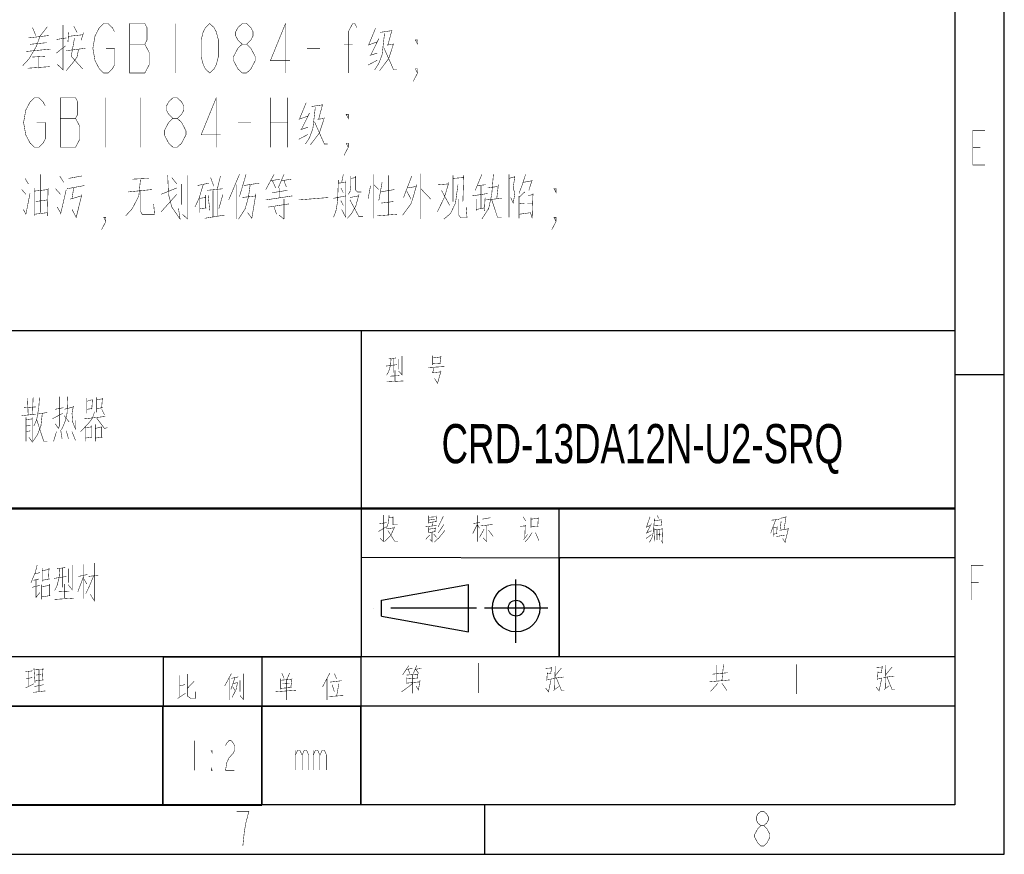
# Model space of a CAD drawing. Header units: millimetres. Extents: x 0 to 420, y 0 to 297.
# Tile 12 of 18: x 320 to 420, y 0 to 84. Entities that reach past the tile are written whole.
import ezdxf

# ---------------------------------------------------------------- set-up
doc = ezdxf.new("R2010")
doc.units = ezdxf.units.MM
doc.header["$LTSCALE"] = 23.1
doc.linetypes.add('CENTER', pattern=[0.6, 0.375, -0.075, 0.075, -0.075])
doc.layers.add('13KW_HVAC_SRQ_DXF_FORMAT', color=7, linetype='CONTINUOUS')
doc.layers.add('13KW_HVAC_SRQ_DXF_TEXT', color=7, linetype='CONTINUOUS')
doc.styles.get("Standard").update_dxf_attribs({"font": 'txt', "width": 0.7})

msp = doc.modelspace()

# ---------------------------------------------------------------- linework, layer by layer
at = {"layer": '13KW_HVAC_SRQ_DXF_FORMAT', "color": 2, "linetype": 'Continuous'}
for p, q in [((420, 0), (420, 297)), ((294.9921, 52.923), (354.9921, 52.923)), ((354.9921, 52.923), (354.9921, 34.923)), ((355.0018, 52.9195), (415.0018, 52.9195)), ((355.0018, 52.9195), (355.0018, 34.9195)), ((415.0018, 52.9195), (415.0018, 34.9195)), ((415, 48.5), (420, 48.5)), ((294.9921, 34.923), (354.9921, 34.923)), ((295, 35), (355, 35)), ((355, 35), (355, 20)), ((355.0018, 34.9195), (415.0018, 34.9195)), ((375.1748, 29.9251), (355, 30)), ((375, 30), (415, 30)), ((375, 30), (375, 20)), ((415, 30), (415, 20)), ((295, 20), (355, 20)), ((334.9794, 19.9624), (354.9794, 19.9624)), ((334.9794, 19.9624), (334.9794, 14.9624)), ((344.9794, 19.9624), (344.9794, 14.9624)), ((354.9794, 19.9624), (354.9794, 14.9624)), ((375, 20), (415, 20)), ((235, 15), (355, 15)), ((294.9175, 14.9698), (334.9175, 14.9698)), ((334.9175, 14.9698), (334.9175, 4.9698)), ((334.9482, 14.9823), (344.9482, 14.9823)), ((334.9482, 14.9823), (334.9482, 4.9823)), ((334.9794, 14.9624), (354.9794, 14.9624)), ((344.9331, 15.0208), (354.9331, 15.0208)), ((344.9331, 15.0208), (344.9331, 5.0208)), ((344.9482, 14.9823), (344.9482, 4.9823)), ((354.9331, 15.0208), (354.9331, 5.0208)), ((334.9482, 4.9823), (344.9482, 4.9823)), ((344.9331, 5.0208), (354.9331, 5.0208)), ((367.5, 0), (367.5, 5)), ((294.9175, 4.9698), (334.9175, 4.9698)), ((0, 0), (420, 0))]:
    msp.add_line(p, q, dxfattribs=at)
at = {"layer": '13KW_HVAC_SRQ_DXF_FORMAT', "color": 7, "linetype": 'Continuous'}
for p, q in [((415, 292), (415, 5)), ((355, 35), (415, 35)), ((355, 5), (355.0481, 34.9067)), ((375, 20), (375, 35)), ((357.0593, 25.6802), (365.8593, 27.2802)), ((365.8593, 22.4802), (365.8593, 27.2802)), ((357.0593, 24.0802), (357.0593, 25.6802)), ((357.0593, 24.0802), (365.8593, 22.4802)), ((295, 20), (415, 20)), ((355, 15), (415, 15)), ((415, 5), (25, 5))]:
    msp.add_line(p, q, dxfattribs=at)
at = {"layer": '13KW_HVAC_SRQ_DXF_FORMAT', "color": 1, "linetype": 'CENTER'}
for p, q in [((370.584, 27.7667), (370.584, 21.3667)), ((366.6593, 24.8802), (356.2593, 24.8802)), ((373.8593, 24.8802), (367.4593, 24.8802))]:
    msp.add_line(p, q, dxfattribs=at)
at = {"layer": '13KW_HVAC_SRQ_DXF_FORMAT', "color": 2, "linetype": 'Continuous', "const_width": 0.05}
for points in [[(418.0388, 69.6554), (416.8138, 69.6554), (416.8138, 73.1554), (418.0388, 73.1554)], [(416.8138, 71.4054), (417.5795, 71.4054)], [(358.022, 50.0637), (357.972, 49.4347), (357.772, 48.7573), (357.572, 48.4185)], [(357.772, 50.0637), (358.522, 50.1605)], [(358.272, 50.1121), (358.272, 48.6605)], [(359.122, 50.354), (359.122, 48.4669), (358.772, 48.854)], [(358.772, 50.0637), (358.772, 48.9992)], [(362.222, 50.4024), (362.222, 49.4347)], [(362.222, 50.1605), (363.022, 50.2573)], [(363.072, 50.354), (362.972, 49.6282)], [(357.522, 49.3379), (358.622, 49.4831)], [(358.422, 48.9024), (358.422, 47.8379)], [(361.772, 49.1927), (363.422, 49.2895)], [(363.072, 48.7573), (362.172, 48.6605)], [(363.072, 49.6282), (362.222, 49.5798)], [(362.372, 49.1927), (362.222, 48.6605)], [(363.072, 48.854), (362.722, 47.596), (362.422, 48.0798)], [(357.572, 47.7411), (359.272, 47.8379)], [(357.922, 48.3218), (358.872, 48.3702)], [(321.2778, 46.1004), (321.3492, 44.4069)], [(321.8493, 46.1811), (321.7778, 44.4069)], [(322.4921, 46.1811), (322.4207, 45.1327), (322.2064, 43.923), (321.9207, 43.2779)], [(324.4921, 46.2617), (324.4921, 43.2779), (324.4207, 43.0359), (324.0635, 43.5198)], [(325.3492, 46.2617), (325.2778, 44.5682), (325.0635, 43.6811), (324.7064, 42.8746)], [(327.2778, 46.1004), (327.2778, 44.5682)], [(327.2778, 45.7779), (327.7778, 45.9392)], [(327.8492, 46.0198), (327.7778, 44.9714)], [(328.2778, 44.6488), (328.2778, 46.1811)], [(328.2778, 45.9392), (328.7778, 46.0198)], [(328.8493, 46.1004), (328.7778, 45.1327)], [(320.9207, 45.1327), (322.1349, 45.2134)], [(324.0635, 44.9714), (324.9207, 45.1327)], [(324.9921, 44.9714), (325.9207, 45.2134)], [(325.9207, 45.294), (325.7778, 44.5682), (325.8492, 43.6811)], [(327.8492, 45.0521), (327.2778, 44.9714)], [(328.2778, 45.0521), (328.9207, 45.1327)], [(328.7778, 44.9714), (329.0635, 44.4069)], [(320.7064, 44.3263), (322.1349, 44.4875)], [(321.135, 44.165), (321.135, 41.7456)], [(321.135, 43.923), (321.7778, 44.0037)], [(321.7778, 44.165), (321.7778, 41.665), (321.4207, 42.1488)], [(322.7778, 44.5682), (322.635, 43.2779), (322.2778, 42.3908), (321.8493, 41.7456)], [(322.2064, 43.923), (322.9207, 41.7456), (323.2778, 41.7456)], [(322.2778, 44.4875), (323.2778, 44.6488)], [(323.7778, 44.0037), (324.8492, 44.5682)], [(324.9921, 44.3263), (325.4921, 43.6811)], [(325.8492, 43.6811), (326.135, 42.9553), (326.135, 43.8424)], [(328.0635, 44.7295), (327.8492, 44.0843), (327.4207, 43.5198), (326.635, 42.7134)], [(326.9921, 44.0037), (329.135, 44.2456)], [(328.2778, 44.0843), (329.0635, 43.0359), (329.3492, 43.1166)], [(321.135, 43.2779), (321.5635, 43.3585)], [(321.135, 42.7134), (321.5635, 42.794)], [(324.635, 42.8746), (324.7778, 41.9875)], [(325.2064, 42.794), (325.4207, 41.9875)], [(327.135, 43.1166), (327.7778, 43.1972)], [(327.135, 43.1972), (327.135, 41.7456)], [(327.7778, 43.3585), (327.7778, 42.1488)], [(328.135, 41.7456), (328.135, 43.4392)], [(328.7778, 43.1972), (328.135, 43.0359)], [(328.7778, 43.1972), (328.7778, 42.1488)], [(324.2064, 42.7134), (323.9207, 41.7456)], [(325.7778, 42.7134), (326.135, 41.8263)], [(327.135, 42.0682), (327.7778, 42.1488)], [(328.135, 42.0682), (328.8493, 42.1488)], [(357.249, 34.3035), (357.249, 31.5938), (356.9062, 31.9325)], [(357.8205, 34.2551), (357.7633, 33.5293), (357.5347, 32.9003)], [(357.8205, 34.0132), (358.2204, 34.0616)], [(358.2204, 34.1099), (358.2204, 33.2874), (358.6776, 33.2874)], [(361.8205, 34.2067), (361.8205, 33.4325)], [(361.8205, 34.0616), (362.5633, 34.1099)], [(361.8205, 33.7712), (362.449, 33.868)], [(362.6204, 34.2067), (362.5633, 33.6261)], [(363.3062, 34.1583), (362.7919, 33.0938)], [(366.7348, 34.2551), (366.7348, 31.5938)], [(367.249, 33.868), (368.049, 34.0132)], [(371.3633, 34.1099), (371.649, 33.6745)], [(372.1633, 34.0132), (372.1633, 32.997)], [(372.9062, 33.9648), (372.1633, 33.868)], [(372.849, 33.1422), (372.9062, 34.0132)], [(384.1947, 34.0991), (383.8447, 33.083)], [(384.6447, 33.9539), (384.5447, 32.6959), (384.4447, 32.1152), (384.1447, 31.5346)], [(384.6447, 33.712), (385.3447, 33.8088)], [(384.9447, 34.2442), (385.0447, 33.9539)], [(385.3947, 33.8571), (385.3447, 33.2765)], [(396.8947, 33.8088), (396.3947, 32.4539)], [(396.4447, 33.7604), (397.2447, 33.8571)], [(397.2947, 33.9539), (397.9447, 34.0507)], [(397.9447, 34.1475), (397.7447, 32.841)], [(356.7347, 32.6099), (357.5347, 33.0938)], [(357.5919, 33.5293), (356.7919, 33.3841)], [(358.3919, 33.0938), (357.9919, 32.2229), (357.3633, 31.5938)], [(357.649, 32.9003), (358.3348, 32.997)], [(361.4776, 33.0938), (362.6776, 33.239)], [(362.6204, 33.6261), (361.8205, 33.5293)], [(361.8205, 33.0454), (361.8205, 32.5132)], [(361.8205, 32.8519), (362.449, 32.9487)], [(362.1633, 33.5293), (362.2204, 33.1906)], [(362.5062, 32.997), (362.449, 32.6099)], [(363.3633, 33.3358), (362.7919, 32.4648)], [(366.7348, 33.3358), (366.2776, 32.4164)], [(367.0205, 33.5293), (366.3347, 33.4325)], [(366.7348, 33.3358), (366.9633, 32.9487)], [(367.4205, 32.8519), (366.9633, 32.0293)], [(367.0776, 33.1906), (368.3347, 33.3358)], [(367.7062, 31.5938), (367.7062, 33.2874)], [(371.5919, 33.1906), (371.0776, 33.1422)], [(371.5919, 33.2874), (371.5347, 31.9809)], [(372.1633, 33.0938), (372.9062, 33.1422)], [(383.7947, 33.0346), (384.1947, 33.2281)], [(384.3447, 33.4217), (383.8447, 32.4539)], [(385.3947, 33.2765), (384.5947, 33.2281)], [(384.6447, 31.6313), (384.5947, 32.9378)], [(384.6447, 32.7926), (385.4947, 32.8894)], [(385.1447, 31.7765), (385.1947, 32.841)], [(385.4947, 32.9378), (385.4447, 31.4862), (385.3447, 31.7281)], [(396.6447, 33.1313), (396.6447, 32.1152)], [(396.6447, 32.9862), (397.0447, 33.0346)], [(397.0447, 33.1313), (396.9947, 32.4055)], [(397.2947, 32.7442), (398.1447, 32.8894)], [(397.4447, 33.6636), (397.3447, 32.7926)], [(398.1947, 32.9862), (397.8447, 31.5346), (397.5947, 31.9217)], [(357.7062, 32.7067), (358.3919, 31.6422), (358.7347, 31.6422)], [(361.9347, 32.2712), (361.5347, 31.8358)], [(362.5062, 32.6099), (361.8205, 32.5132)], [(362.1633, 32.5616), (362.1633, 31.5938), (361.9347, 31.8358)], [(362.3347, 32.368), (362.6204, 32.0293)], [(363.4776, 32.7551), (362.9062, 32.0293), (362.3919, 31.5454)], [(367.7062, 31.5938), (367.3062, 31.9809)], [(367.8776, 32.7551), (368.3347, 32.1261)], [(371.4205, 31.7874), (371.8205, 32.3196)], [(372.2776, 32.5132), (371.9347, 31.9809), (371.5919, 31.5938)], [(372.6205, 32.5132), (372.9633, 31.6906)], [(384.3447, 32.6959), (383.7947, 32.4539)], [(383.7947, 31.9217), (384.3447, 32.3088)], [(384.7947, 32.3088), (385.3447, 32.3572)], [(384.8947, 32.7926), (384.8947, 31.7765)], [(397.0447, 32.4055), (396.6447, 32.3572)], [(396.9447, 32.1152), (397.8447, 32.2604)], [(322.2572, 29.2419), (322.0857, 28.5323), (321.6286, 27.4355)], [(322.7714, 28.9194), (322.7714, 27.5645)], [(323.4, 27.8226), (323.4571, 28.9194)], [(324.5428, 28.8548), (324.4857, 28.0161), (324.2571, 27.1129), (324.0286, 26.6613)], [(324.2571, 28.8548), (325.1143, 28.9839)], [(324.8286, 28.9194), (324.8286, 26.9839)], [(325.8, 29.2419), (325.8, 26.7258), (325.4, 27.2419)], [(325.4, 28.8548), (325.4, 27.4355)], [(326.9429, 25.8226), (326.9429, 29.3065)], [(328.0286, 29.4355), (328.0286, 25.629), (327.6286, 26.2742)], [(416.6523, 25.7009), (416.6523, 29.2009), (417.8773, 29.2009)], [(322.0286, 28.3387), (322.5429, 28.4677)], [(323.4571, 28.7903), (322.7714, 28.6613)], [(323.9714, 27.8871), (325.2286, 28.0806)], [(326.3714, 26.5323), (326.9429, 28.0806)], [(327.3429, 28.2742), (326.4286, 28.0806)], [(327.2857, 27.3065), (326.9429, 27.8871)], [(327.9714, 28.1452), (327.5143, 27.0484), (327.1714, 26.3387)], [(327.4571, 28.0806), (328.4286, 28.2097)], [(321.7429, 26.9839), (322.5429, 27.1774)], [(321.9143, 27.6935), (322.4286, 27.8226)], [(322.1428, 27.7581), (322.1428, 25.9516)], [(322.7143, 27.2419), (322.7143, 25.7581)], [(323.5143, 27.1774), (322.7143, 27.0484)], [(322.7714, 27.6935), (323.5143, 27.8226)], [(323.5143, 27.3065), (323.5143, 26.1452)], [(323.5143, 26.1452), (323.5143, 27.2419)], [(325, 27.3065), (325, 25.8871)], [(416.6523, 27.4509), (417.418, 27.4509)], [(322.5429, 26.4677), (322.1428, 25.9516)], [(322.7143, 26.0161), (323.5714, 26.1452)], [(324.0286, 25.7581), (325.9714, 25.8871)], [(324.4286, 26.5323), (325.5143, 26.5968)], [(359.1858, 18.1102), (359.8144, 19.078)], [(360.2715, 18.2554), (360.6144, 19.078)], [(366.8707, 19.3163), (366.8707, 16.3163)], [(374.1572, 18.3038), (374.2715, 18.9328)], [(374.6144, 19.0296), (374.5573, 16.707)], [(390.9429, 17.526), (390.9429, 19.1228)], [(391.6286, 19.2196), (391.4572, 17.526)], [(398.9848, 19.1953), (398.9848, 16.1953)], [(407.6858, 18.9292), (407.0572, 18.8809)], [(407.5715, 18.397), (407.6858, 19.026)], [(408.0286, 19.1228), (407.9715, 16.8002)], [(408.6572, 18.9292), (408.0286, 18.155)], [(321.0751, 18.4481), (321.818, 18.5449)], [(321.4179, 16.9965), (321.4179, 18.4965)], [(321.9322, 18.7868), (322.0465, 17.3352)], [(321.9894, 18.6417), (322.8465, 18.69)], [(322.1608, 18.1094), (322.6751, 18.2062)], [(322.4465, 18.6417), (322.4465, 16.5126)], [(322.8465, 18.7868), (322.7894, 17.6255)], [(336.6365, 18.0753), (336.6365, 15.9462)], [(337.4365, 18.2204), (337.4365, 15.9946), (337.7794, 15.7527), (338.2366, 15.7527), (338.2366, 16.4301)], [(341.8937, 18.2688), (341.208, 17.0108)], [(341.8937, 17.785), (342.5794, 17.9301)], [(343.0937, 18.2688), (343.0937, 15.6559), (342.7508, 16.043)], [(346.9794, 18.3172), (347.208, 17.785)], [(347.7794, 18.3172), (347.4937, 17.6882)], [(351.8365, 18.3172), (351.0937, 16.914)], [(352.2937, 18.2688), (352.5222, 17.7366)], [(359.5858, 18.6909), (360.2144, 18.7877)], [(359.5858, 18.1102), (360.7287, 18.207)], [(359.9287, 18.2554), (359.7572, 18.6909)], [(360.2144, 18.1586), (360.2144, 16.2715)], [(360.443, 18.6909), (361.0715, 18.7877)], [(360.5001, 18.6909), (360.843, 18.2554)], [(360.6715, 17.8199), (360.7287, 18.2554)], [(374.2715, 18.836), (373.643, 18.7877)], [(373.8144, 18.3522), (373.7572, 17.5296)], [(373.8144, 18.2554), (374.2144, 18.3038)], [(374.3287, 17.7715), (375.4715, 17.9167)], [(375.243, 18.836), (374.6144, 18.0619)], [(390.4858, 18.2034), (392.0286, 18.3486)], [(407.2286, 18.4454), (407.1715, 17.6228)], [(407.2286, 18.3486), (407.6286, 18.397)], [(407.7429, 17.8647), (408.8858, 18.0099)], [(408.1429, 17.9131), (408.6572, 16.655), (408.9429, 16.655)], [(321.0751, 16.8029), (321.9322, 17.2384)], [(321.1322, 17.7223), (321.7608, 17.8675)], [(321.9322, 16.9481), (322.9037, 17.1417)], [(322.0465, 17.5287), (322.9037, 17.6255)], [(336.6365, 17.0108), (337.208, 17.1559)], [(337.4365, 16.7688), (338.1223, 17.4946)], [(341.6651, 17.785), (341.6651, 15.6075)], [(342.2366, 17.8333), (341.8365, 16.672)], [(341.9508, 15.8495), (342.3508, 16.6237), (342.5223, 17.3979)], [(342.008, 16.9624), (342.2366, 16.5753)], [(342.0651, 17.2527), (342.4651, 17.3495)], [(342.7508, 16.4301), (342.7508, 17.5914)], [(346.8651, 17.7366), (346.8651, 16.672)], [(347.9508, 17.6882), (346.8651, 17.5914)], [(347.0365, 17.2527), (347.7794, 17.3011)], [(347.4365, 15.6075), (347.4365, 17.6398)], [(348.008, 17.7366), (347.8937, 16.8656)], [(351.5508, 17.7366), (351.5508, 15.6075)], [(351.8365, 17.3979), (353.0366, 17.543)], [(352.0651, 17.1559), (352.2937, 16.4301)], [(352.7508, 17.2527), (352.5222, 15.9946)], [(360.2144, 17.2877), (359.7572, 16.9006), (359.0715, 16.4167)], [(359.5287, 17.2877), (360.9572, 17.4328)], [(359.5858, 17.8683), (359.5858, 17.2877)], [(360.7287, 17.8199), (359.5858, 17.7231)], [(360.9572, 17.578), (360.7858, 16.6102), (360.5573, 16.9973)], [(374.2144, 17.7715), (374.043, 16.9489), (373.9287, 16.4167), (373.643, 16.8038)], [(373.7572, 17.6264), (374.1572, 17.6748)], [(374.443, 16.5619), (374.9573, 16.9489)], [(374.7287, 17.8199), (375.243, 16.5619), (375.5287, 16.5619)], [(392.2572, 17.6228), (390.2, 17.4292)], [(391.0572, 17.2841), (390.3143, 16.4615)], [(391.9715, 16.5583), (391.4572, 17.2841)], [(407.6286, 17.8647), (407.4572, 17.0421), (407.3429, 16.5099), (407.0572, 16.897)], [(407.1715, 17.7196), (407.5715, 17.7679)], [(407.8572, 16.655), (408.3715, 17.0421)], [(321.8751, 16.3675), (323.0751, 16.5126)], [(336.4651, 15.7527), (337.2651, 16.285)], [(346.3508, 16.4301), (348.408, 16.5753)], [(346.8651, 16.7688), (348.008, 16.8656)], [(351.7223, 15.9462), (353.208, 16.043)], [(338.1482, 11.4823), (338.1482, 8.4823)], [(341.2982, 10.9823), (341.4107, 11.2323), (341.6357, 11.4823), (341.8607, 11.4823), (342.0857, 11.2323), (342.1982, 10.9823), (342.1982, 10.4823), (342.0857, 10.2323), (341.8607, 9.9823), (341.6357, 9.7323), (341.4107, 9.2323), (341.2982, 8.4823), (342.1982, 8.4823)], [(339.9482, 10.4823), (339.9482, 10.2323), (339.8357, 10.4823), (339.9482, 10.4823)], [(348.3581, 10.5208), (348.3581, 8.5208)], [(348.3581, 10.0208), (348.5831, 10.5208), (348.8081, 10.5208), (349.0331, 10.0208), (349.0331, 8.5208)], [(349.0331, 10.0208), (349.2581, 10.5208), (349.4831, 10.5208), (349.7081, 10.0208), (349.7081, 8.5208)], [(350.1581, 10.5208), (350.1581, 8.5208)], [(350.1581, 10.0208), (350.3831, 10.5208), (350.6081, 10.5208), (350.8331, 10.0208), (350.8331, 8.5208)], [(350.8331, 10.0208), (351.0581, 10.5208), (351.2831, 10.5208), (351.5081, 10.0208), (351.5081, 8.5208)], [(339.9482, 8.4823), (339.8357, 8.4823), (339.8357, 8.7323), (339.9482, 8.4823)], [(343.0436, 0.847), (343.1968, 2.3053), (343.3499, 3.1803), (343.503, 3.7637), (343.6561, 4.347), (342.4311, 4.347)], [(395.3905, 2.8887), (395.0842, 3.1803), (394.9311, 3.472), (394.9311, 3.7637), (395.0842, 4.0553), (395.3905, 4.347), (395.6968, 4.347), (396.003, 4.0553), (396.1561, 3.7637), (396.1561, 3.472), (396.003, 3.1803), (395.6968, 2.8887)], [(395.3905, 0.847), (395.0842, 1.1387), (394.9311, 1.4303), (394.778, 1.722), (394.778, 2.0137), (394.9311, 2.3053), (395.0842, 2.597), (395.3905, 2.8887), (395.6968, 2.8887), (396.003, 2.597), (396.1561, 2.3053), (396.3092, 2.0137), (396.3092, 1.722), (396.1561, 1.4303), (396.003, 1.1387), (395.6968, 0.847), (395.3905, 0.847)]]:
    msp.add_lwpolyline(points, dxfattribs=at)
at = {"layer": '13KW_HVAC_SRQ_DXF_FORMAT', "color": 7, "linetype": 'Continuous'}
for radius in [2.4, 0.8]:
    msp.add_circle((370.6593, 24.8802), radius, dxfattribs=at)
at = {"layer": '13KW_HVAC_SRQ_DXF_TEXT', "color": 2, "linetype": 'Continuous', "const_width": 0.05}
for points in [[(323.2834, 83.631), (322.5334, 82.6633), (322.2001, 81.6955), (321.4501, 80.4052), (320.7834, 79.6794)], [(324.8668, 83.7923), (324.8668, 79.2762), (324.2834, 79.8407)], [(325.9501, 83.7117), (326.2834, 83.0665)], [(329.2001, 81.4536), (330.0751, 81.4536), (330.0751, 79.7869), (329.8563, 79.3703), (329.4188, 78.9536), (328.9814, 78.9536), (328.5438, 79.3703), (328.3251, 79.7869), (328.1063, 80.2036), (327.8876, 81.4536), (328.1063, 82.7036), (328.3251, 83.1203), (328.5438, 83.5369), (328.9814, 83.9536), (329.4188, 83.9536), (329.8563, 83.5369), (330.0751, 83.1203)], [(331.6064, 83.9536), (331.6064, 78.9536), (333.1376, 78.9536), (333.3563, 79.3703), (333.5751, 79.7869), (333.5751, 81.0369), (333.3563, 81.4536), (333.1376, 81.8703), (333.3563, 82.2869), (333.3563, 83.5369), (333.1376, 83.9536), (331.6064, 83.9536)], [(336.2001, 83.9536), (336.2001, 78.9536)], [(339.7001, 78.9536), (339.2626, 79.3703), (339.0438, 79.7869), (338.8251, 80.6203), (338.8251, 82.2869), (339.0438, 83.1203), (339.2626, 83.5369), (339.7001, 83.9536), (340.1376, 83.5369), (340.3563, 83.1203), (340.5751, 82.2869), (340.5751, 80.6203), (340.3563, 79.7869), (340.1376, 79.3703), (339.7001, 78.9536)], [(342.9813, 81.8703), (342.5438, 82.2869), (342.3251, 82.7036), (342.3251, 83.1203), (342.5438, 83.5369), (342.9813, 83.9536), (343.4189, 83.9536), (343.8563, 83.5369), (344.0751, 83.1203), (344.0751, 82.7036), (343.8563, 82.2869), (343.4189, 81.8703)], [(347.3564, 78.9536), (347.3564, 83.9536), (345.8251, 80.2036), (347.7938, 80.2036)], [(353.7001, 78.9536), (353.7001, 83.1203), (354.1376, 83.9536), (354.3563, 83.9536), (354.5751, 83.5369)], [(321.3668, 82.502), (323.4501, 82.7439)], [(321.7834, 83.5504), (322.1167, 82.7439)], [(325.4501, 83.0665), (325.3668, 82.0988)], [(325.4501, 82.6633), (326.8668, 82.8246)], [(326.9501, 83.0665), (326.7001, 82.2601)], [(356.4501, 83.4697), (355.7834, 81.8568)], [(357.3668, 82.9859), (357.1168, 80.8084), (356.7834, 79.9213), (356.3668, 79.2762)], [(356.9501, 83.0665), (358.0334, 83.2278)], [(358.1168, 83.3084), (357.7001, 81.7762)], [(323.2001, 82.0181), (321.5334, 81.8568)], [(324.2001, 82.3407), (325.2001, 82.502)], [(324.2001, 80.9697), (325.1168, 81.6955)], [(326.0334, 82.502), (325.7001, 80.6472), (326.8668, 79.3568)], [(331.6064, 81.8703), (333.1376, 81.8703)], [(342.1064, 80.6203), (342.5438, 81.4536), (342.9813, 81.8703), (343.4189, 81.8703), (343.8563, 81.4536), (344.0751, 81.0369), (344.2938, 80.6203), (344.2938, 80.2036), (343.8563, 79.3703)], [(353.2626, 81.8703), (354.1376, 81.8703)], [(355.7001, 81.7762), (356.6168, 82.0988)], [(356.7834, 82.4214), (355.9501, 80.7278)], [(358.2834, 81.9375), (357.7834, 80.4052), (356.8668, 79.1955)], [(357.6168, 81.7762), (358.2001, 81.8568)], [(360.7001, 82.2869), (360.7001, 81.8703), (360.4814, 82.2869), (360.7001, 82.2869)], [(321.1168, 81.131), (323.6168, 81.373)], [(321.7834, 80.5665), (323.0334, 80.6472)], [(325.2001, 81.2117), (327.1168, 81.4536)], [(326.4501, 81.373), (326.2834, 80.5665), (325.8668, 80.002), (325.2001, 79.1955)], [(342.5438, 79.3703), (342.1064, 80.2036), (342.1064, 80.6203)], [(349.5438, 81.4536), (350.8563, 81.4536)], [(355.8668, 80.7278), (356.6168, 80.9697)], [(357.2834, 81.5343), (358.2834, 79.2762), (358.6168, 79.2762)], [(321.2834, 79.4375), (323.5334, 79.5988)], [(322.3668, 80.5665), (322.3668, 79.4375)], [(355.7001, 79.7601), (356.6168, 80.2439)], [(342.9813, 78.9536), (342.5438, 79.3703)], [(343.8563, 79.3703), (343.4189, 78.9536), (342.9813, 78.9536)], [(360.7001, 78.9536), (360.4814, 79.3703), (360.7001, 79.3703), (360.7001, 78.9536), (360.2626, 78.1203)], [(322.2001, 73.9536), (323.0751, 73.9536), (323.0751, 72.2869), (322.8563, 71.8703), (322.4189, 71.4536), (321.9813, 71.4536), (321.5438, 71.8703), (321.3251, 72.2869), (321.1064, 72.7036), (320.8876, 73.9536), (321.1064, 75.2036), (321.5438, 76.0369)], [(321.5438, 76.0369), (321.9813, 76.4536), (322.4189, 76.4536), (322.8563, 76.0369), (323.0751, 75.6203)], [(324.6063, 76.4536), (324.6063, 71.4536), (326.1376, 71.4536), (326.3564, 71.8703), (326.5751, 72.2869), (326.5751, 73.5369), (326.3564, 73.9536), (326.1376, 74.3703), (326.3564, 74.7869), (326.3564, 76.0369), (326.1376, 76.4536), (324.6063, 76.4536)], [(329.2001, 76.4536), (329.2001, 71.4536)], [(332.7001, 76.4536), (332.7001, 71.4536)], [(335.9813, 74.3703), (335.5439, 74.7869), (335.3251, 75.2036), (335.3251, 75.6203), (335.5439, 76.0369), (335.9813, 76.4536), (336.4188, 76.4536), (336.8564, 76.0369), (337.0751, 75.6203), (337.0751, 75.2036), (336.8564, 74.7869), (336.4188, 74.3703)], [(340.3563, 71.4536), (340.3563, 76.4536), (338.8251, 72.7036), (340.7939, 72.7036)], [(345.8251, 76.4536), (345.8251, 71.4536)], [(347.5751, 76.4536), (347.5751, 71.4536)], [(349.4501, 75.9697), (348.7834, 74.3568)], [(349.9501, 75.5665), (351.0334, 75.7278)], [(351.1168, 75.8084), (350.7001, 74.2762)], [(349.7834, 74.9214), (348.9501, 73.2278)], [(350.3667, 75.4859), (350.1168, 73.3084), (349.7834, 72.4213), (349.3668, 71.7762)], [(353.7001, 74.7869), (353.7001, 74.3703), (353.4813, 74.7869), (353.7001, 74.7869)], [(324.6063, 74.3703), (326.1376, 74.3703)], [(335.9813, 71.4536), (335.5439, 71.8703), (335.3251, 72.2869), (335.1063, 72.7036), (335.1063, 73.1203), (335.3251, 73.5369), (335.5439, 73.9536), (335.9813, 74.3703), (336.4188, 74.3703), (336.8564, 73.9536)], [(336.8564, 73.9536), (337.2938, 73.1203), (337.2938, 72.7036)], [(342.5438, 73.9536), (343.8563, 73.9536)], [(345.8251, 73.9536), (347.5751, 73.9536)], [(348.7001, 74.2762), (349.6168, 74.5988)], [(351.2834, 74.4375), (350.7834, 72.9052), (349.8668, 71.6955)], [(350.2834, 74.0343), (351.2834, 71.7762), (351.6168, 71.7762)], [(350.6168, 74.2762), (351.2001, 74.3568)], [(337.2938, 72.7036), (336.8564, 71.8703), (336.4188, 71.4536), (335.9813, 71.4536)], [(348.7001, 72.2601), (349.6168, 72.7439)], [(348.8668, 73.2278), (349.6168, 73.4697)], [(353.7001, 71.4536), (353.4813, 71.8703), (353.7001, 71.8703), (353.7001, 71.4536), (353.2626, 70.6203)], [(322.6168, 68.7117), (322.6168, 64.8407)], [(342.7001, 68.7117), (341.6168, 66.131)], [(343.3668, 68.7117), (342.7001, 66.4536)], [(346.2001, 68.7117), (345.3668, 67.1794)], [(347.2001, 68.7117), (346.6168, 67.3407)], [(353.2001, 68.7117), (353.0334, 67.9052)], [(356.2834, 68.7117), (356.2834, 64.2762)], [(361.0334, 68.7923), (361.0334, 64.1955)], [(367.2001, 68.7117), (366.5334, 67.0988)], [(368.3668, 68.7117), (368.2001, 66.6955), (367.8668, 65.1633)], [(369.9501, 68.7117), (369.9501, 64.3568)], [(371.6168, 68.7117), (371.2834, 67.6633), (370.9501, 66.7762)], [(321.0334, 68.3084), (321.3668, 67.7439)], [(324.5334, 68.5504), (324.9501, 67.9052)], [(325.4501, 68.3084), (326.7834, 68.5504)], [(331.8668, 68.2278), (333.5334, 68.3084)], [(332.5334, 66.5343), (332.7001, 68.2278)], [(335.4501, 68.631), (335.5334, 66.6955), (335.8668, 65.4052), (336.7001, 64.1955), (336.5334, 65.3246)], [(336.3668, 67.7439), (335.8668, 68.3891)], [(336.8668, 67.7439), (336.8668, 65.6472)], [(336.9501, 64.6794), (337.4501, 64.1955), (337.4501, 68.631)], [(339.6168, 67.8246), (338.4501, 67.5826)], [(339.0334, 67.6633), (338.6168, 66.2923)], [(339.7834, 68.3891), (340.1168, 67.502)], [(340.4501, 67.1794), (340.7834, 68.5504)], [(342.3668, 67.6633), (342.3668, 64.1955)], [(343.7834, 67.6633), (343.6168, 66.4536), (343.2834, 65.2439), (342.6168, 64.1955)], [(343.1167, 67.5826), (344.7001, 67.8246)], [(345.8668, 68.0665), (346.7834, 68.2278)], [(346.3668, 67.3407), (346.0334, 68.0665)], [(346.9501, 68.0665), (347.9501, 68.2278)], [(347.2001, 68.0665), (347.4501, 67.4214)], [(352.7001, 68.1472), (352.6168, 65.9697)], [(352.7001, 67.8246), (353.4501, 67.9052)], [(353.4501, 68.0665), (353.4501, 64.3568)], [(353.9501, 68.5504), (353.9501, 67.502), (353.8668, 66.9375), (353.7001, 66.6955)], [(353.9501, 68.3084), (354.4501, 68.3891)], [(354.4501, 68.5504), (354.4501, 67.0988), (354.6168, 66.9375), (355.0334, 66.9375)], [(356.7834, 67.1794), (356.2834, 67.6633)], [(357.1168, 67.9052), (356.7834, 66.0504)], [(357.7834, 64.5988), (357.7834, 68.631)], [(360.6168, 67.6633), (360.2001, 66.2117), (360.0334, 65.7278), (359.2001, 64.5988)], [(360.1168, 68.5504), (359.2834, 66.373)], [(363.8668, 67.9052), (363.5334, 66.7762), (363.3668, 66.2923), (362.7001, 64.9214)], [(362.7834, 67.6633), (363.7834, 67.7439)], [(364.7834, 67.6633), (364.5334, 65.8084), (364.0334, 64.7601), (363.3668, 64.1955)], [(364.2834, 68.631), (364.2834, 65.9697)], [(365.3668, 68.3891), (364.2834, 68.3084)], [(365.2834, 65.9697), (365.3668, 68.631)], [(366.7001, 67.5826), (367.6168, 67.6633)], [(368.8668, 67.6633), (368.7001, 66.2117)], [(369.9501, 68.3084), (370.5334, 68.4697)], [(370.5334, 68.5504), (370.3668, 67.3407)], [(371.3667, 67.9052), (372.2834, 68.0665)], [(372.2834, 68.1472), (371.9501, 67.0988)], [(320.7001, 67.1794), (321.1168, 66.6955)], [(320.8668, 65.1633), (321.1168, 64.6794), (321.5334, 66.7762)], [(321.9501, 67.3407), (321.9501, 64.5181)], [(321.9501, 67.0181), (323.3668, 67.1794)], [(323.3668, 67.3407), (323.2834, 64.5181)], [(324.1167, 67.2601), (324.6168, 66.6955)], [(324.6168, 64.6794), (325.2001, 67.1794)], [(325.2834, 67.2601), (327.0334, 67.5826)], [(325.9501, 67.3407), (325.7834, 66.2923)], [(326.7834, 66.6955), (326.2001, 64.3568), (325.7834, 65.1633)], [(331.4501, 66.9375), (333.8668, 67.1794)], [(332.7001, 65.002), (332.7001, 67.0988)], [(334.7834, 66.6955), (336.3668, 67.3407)], [(336.3668, 66.6955), (334.7834, 64.9214)], [(339.4501, 67.0988), (341.0334, 67.2601)], [(340.0334, 64.4375), (340.0334, 67.0988)], [(340.4501, 67.0988), (340.4501, 64.5181)], [(340.6168, 65.2439), (341.0334, 66.6955)], [(344.3668, 66.7762), (343.9501, 64.2762), (343.5334, 64.8407)], [(346.0334, 66.8568), (347.5334, 67.0988)], [(346.7834, 66.373), (346.7834, 67.3407)], [(352.9501, 67.3407), (353.2001, 66.8568)], [(354.7834, 66.6955), (354.4501, 65.4859), (354.0334, 64.7601), (353.6167, 64.2762)], [(355.9501, 67.5826), (355.7001, 66.2117)], [(356.9501, 66.9375), (358.3668, 67.1794)], [(359.6168, 67.0181), (360.0334, 66.2117)], [(359.7001, 67.3407), (360.6168, 67.502)], [(361.0334, 67.2601), (362.0334, 66.2117)], [(363.1168, 67.0988), (363.9501, 65.5665)], [(366.2001, 66.5343), (367.7834, 66.7762)], [(367.1168, 67.5826), (367.1168, 65.2439)], [(367.7834, 67.3407), (368.8668, 67.502)], [(370.3668, 67.3407), (370.5334, 66.7762), (370.3668, 65.8084), (370.1168, 66.373)], [(370.9501, 66.373), (371.5334, 66.9375)], [(371.8668, 66.5343), (372.3668, 66.6955)], [(372.3668, 66.7762), (372.2834, 64.2762)], [(374.7001, 67.2869), (374.7001, 66.8703), (374.4813, 67.2869), (374.7001, 67.2869)], [(322.1167, 65.9697), (323.2834, 66.131)], [(325.6168, 66.2117), (326.7001, 66.5343)], [(332.5334, 66.5343), (331.8668, 65.2439)], [(332.7001, 65.002), (332.8668, 64.6794), (334.1168, 64.6794), (334.0334, 65.7278)], [(338.6168, 66.2923), (338.2001, 65.4052)], [(338.7001, 66.2923), (339.2834, 66.373)], [(338.7001, 64.8407), (338.7001, 66.373)], [(339.2834, 66.6149), (339.2834, 65.3246)], [(339.5334, 66.6149), (339.7001, 65.0826)], [(342.9501, 66.373), (344.3668, 66.5343)], [(348.0334, 66.5343), (345.3668, 66.131)], [(345.6168, 65.4052), (347.7001, 65.7278)], [(347.2001, 66.2117), (347.2001, 64.1955)], [(348.7001, 66.131), (351.7001, 66.373)], [(352.2001, 66.2923), (353.4501, 66.5343)], [(352.6168, 65.9697), (352.4501, 65.002), (352.2001, 64.3568)], [(352.9501, 66.0504), (353.2001, 65.5665)], [(353.8668, 66.373), (354.7001, 66.5343)], [(353.8668, 66.131), (354.7834, 64.4375), (355.2001, 64.4375)], [(358.2834, 65.9697), (357.0334, 65.8084)], [(364.8668, 66.2117), (364.8668, 64.5988), (365.0334, 64.3568), (365.7001, 64.3568), (365.6168, 65.4052)], [(366.6168, 66.2117), (366.6168, 65.002)], [(367.5334, 66.373), (367.4501, 65.002)], [(367.6168, 66.131), (369.2001, 66.2923)], [(368.2001, 66.131), (368.7834, 64.3568), (369.2001, 64.3568)], [(370.9501, 66.5343), (370.9501, 64.2762)], [(370.9501, 65.7278), (371.5334, 65.8084)], [(371.7834, 65.8084), (372.3668, 65.8084)], [(321.9501, 64.6794), (323.2834, 64.8407)], [(324.2834, 65.4052), (324.6168, 64.8407)], [(331.8668, 65.2439), (331.2001, 64.5181)], [(339.3668, 65.3246), (338.7001, 65.2439)], [(346.2001, 65.4052), (346.4501, 64.6794)], [(353.4501, 64.3568), (353.0334, 65.1633)], [(356.6168, 64.5181), (358.6168, 64.6794)], [(366.6168, 65.1633), (367.4501, 65.3246)], [(367.8668, 65.2439), (367.2001, 64.1955)], [(372.2834, 64.2762), (372.1168, 64.8407), (370.9501, 64.6794)], [(329.2001, 63.9536), (328.9814, 64.3703), (329.2001, 64.3703), (329.2001, 63.9536), (328.7626, 63.1203)], [(341.2001, 64.5988), (339.2001, 64.2762)], [(347.2001, 64.1955), (346.7001, 64.5988)], [(374.7001, 63.9536), (374.4813, 64.3703), (374.7001, 64.3703), (374.7001, 63.9536), (374.2626, 63.1203)]]:
    msp.add_lwpolyline(points, dxfattribs=at)

# ---------------------------------------------------------------- texts
at = {"layer": '13KW_HVAC_SRQ_DXF_FORMAT', "color": 2, "linetype": 'Continuous', "insert": (363.1287, 43.4793), "char_height": 3.96, "width": 49.4802, "attachment_point": 1}
msp.add_mtext('CRD-13DA12N-U2-SRQ', dxfattribs=at)

doc.saveas('drawing.dxf')
